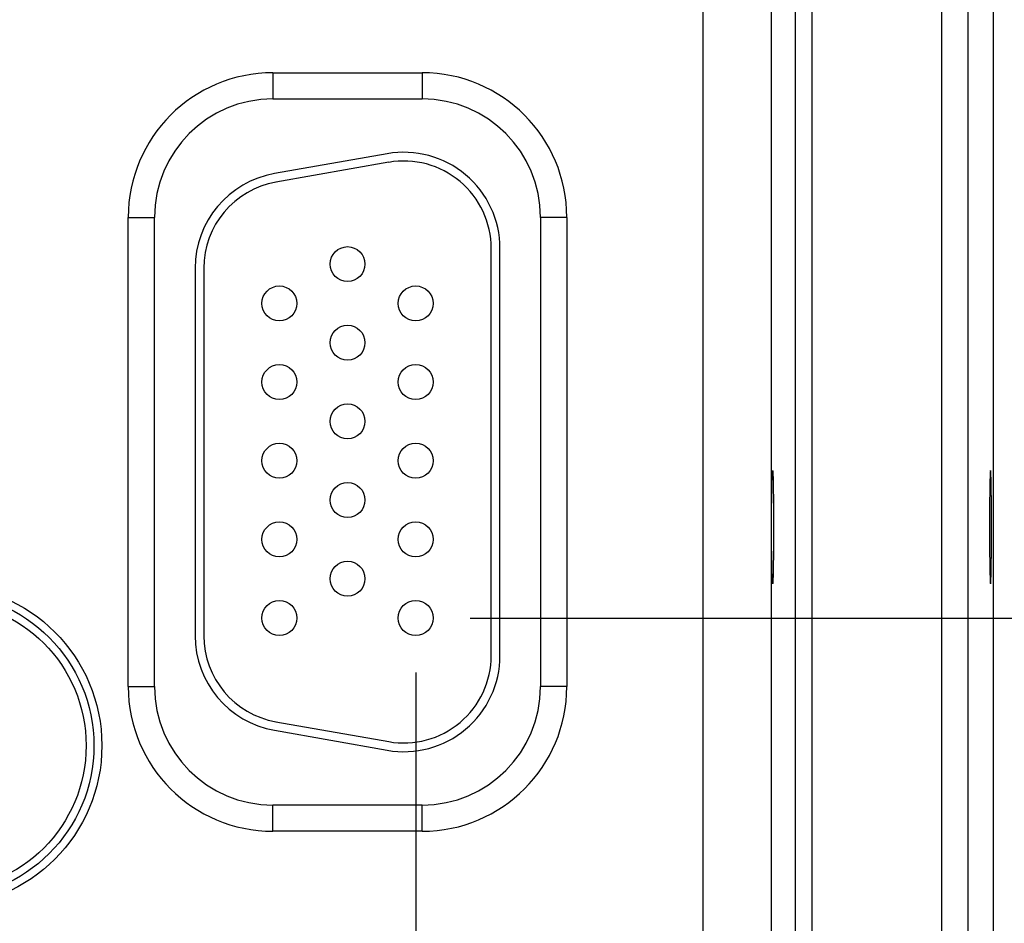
# Model space of a CAD drawing. Header units: inches. Extents: x 0 to 34, y 0 to 22.
# Tile 79 of 93: x 22.7 to 23.8, y 14.5 to 15.6. Entities that reach past the tile are written whole.
import ezdxf

# ---------------------------------------------------------------- set-up
doc = ezdxf.new("R2010")
doc.units = ezdxf.units.IN
doc.header["$LTSCALE"] = 1.87
doc.header["$MEASUREMENT"] = 0
doc.layers.get('0').update_dxf_attribs({"linetype": 'CONTINUOUS'})
doc.layers.add('DIMENSIONS', color=7, linetype='CONTINUOUS')
doc.styles.get("Standard").update_dxf_attribs({"font": 'txt', "width": 0.8})
doc.dimstyles.new('DIMSTYLE_1', dxfattribs={"dimtxt": 0.125, "dimasz": 0.18, "dimexe": 0.18, "dimexo": 0.0625, "dimgap": 0.09, "dimtad": 0, "dimtih": 1, "dimtoh": 1, "dimdec": 3, "dimzin": 4, "dimdsep": 46, "dimtxsty": 'STANDARD', "dimblk": '_FILLED', "dimblk1": '_FILLED', "dimblk2": '_FILLED', "dimcen": 0.09, "dimadec": 0, "dimazin": 0, "dimtp": 0.01, "dimtm": 0.01, "dimtfac": 1, "dimtdec": 3, "dimtofl": 0, "dimtmove": 0, "dimatfit": 3, "dimldrblk": '_FILLED', "dimfxl": 1, "dimtolj": 1, "dimtzin": 4, "dimarcsym": 0})

# ---------------------------------------------------------------- blocks, each defined once
blk = doc.blocks.new('_FILLED')
at = {"color": 0, "linetype": 'BYBLOCK'}
blk.add_solid([(0, 0), (-1, 0.1736), (-1, -0.1736)], dxfattribs=at)
blk = doc.blocks.new('*D6')
at = {"layer": 'DIMENSIONS', "color": 2, "linetype": 'CONTINUOUS'}
for p, q in [((24.5531, 14.8843), (24.5531, 15.2443)), ((23.2046, 14.8843), (24.6781, 14.8843)), ((23.8303, 14.0041), (24.6781, 14.0041)), ((24.5531, 14.0041), (24.5531, 13.6441))]:
    blk.add_line(p, q, dxfattribs=at)
at = {"layer": 'DIMENSIONS', "color": 2, "linetype": 'CONTINUOUS', "xscale": 0.18, "yscale": 0.18, "zscale": 0.18}
for p, rotation in [((24.5531, 14.8843), 270), ((24.5531, 14.0041), 90)]:
    blk.add_blockref('_FILLED', p, dxfattribs=dict(at, rotation=rotation))
at = {"layer": 'DIMENSIONS', "color": 2, "linetype": 'CONTINUOUS', "width": 0.8}
for s, p in [('[', (24.4656, 14.3978)), (']', (25.0656, 14.3978)), ('.880', (23.9406, 14.3978)), ('22.36', (24.5656, 14.3978))]:
    blk.add_text(s, height=0.125, dxfattribs=at).set_placement(p)
blk = doc.blocks.new('*D7')
at = {"layer": 'DIMENSIONS', "color": 2, "linetype": 'CONTINUOUS'}
for p, q in [((23.2737, 16.0393), (25.4281, 16.0393)), ((25.3031, 16.0393), (25.3031, 15.3166)), ((25.3031, 14.0041), (25.3031, 15.0666)), ((23.8377, 14.0041), (25.4281, 14.0041))]:
    blk.add_line(p, q, dxfattribs=at)
at = {"layer": 'DIMENSIONS', "color": 2, "linetype": 'CONTINUOUS', "xscale": 0.18, "yscale": 0.18, "zscale": 0.18}
for p, rotation in [((25.3031, 16.0393), 90), ((25.3031, 14.0041), 270)]:
    blk.add_blockref('_FILLED', p, dxfattribs=dict(at, rotation=rotation))
at = {"layer": 'DIMENSIONS', "color": 2, "linetype": 'CONTINUOUS', "width": 0.8}
for s, p in [('[', (25.3156, 15.1291)), (']', (25.8156, 15.1291)), ('2.035', (24.6906, 15.1291)), ('51.7', (25.4156, 15.1291))]:
    blk.add_text(s, height=0.125, dxfattribs=at).set_placement(p)
blk = doc.blocks.new('*D10')
at = {"layer": 'DIMENSIONS', "color": 2, "linetype": 'CONTINUOUS'}
for p, q in [((23.1421, 14.8218), (23.1421, 13.1288)), ((23.8031, 13.9686), (23.8031, 13.1288)), ((23.1421, 13.2538), (22.7821, 13.2538)), ((23.8031, 13.2538), (24.2685, 13.2538))]:
    blk.add_line(p, q, dxfattribs=at)
at = {"layer": 'DIMENSIONS', "color": 2, "linetype": 'CONTINUOUS', "xscale": 0.18, "yscale": 0.18, "zscale": 0.18}
blk.add_blockref('_FILLED', (23.1421, 13.2538), dxfattribs=at)
at = {"layer": 'DIMENSIONS', "color": 2, "linetype": 'CONTINUOUS', "xscale": 0.18, "yscale": 0.18, "zscale": 0.18, "rotation": 180}
blk.add_blockref('_FILLED', (23.8031, 13.2538), dxfattribs=at)
at = {"layer": 'DIMENSIONS', "color": 2, "linetype": 'CONTINUOUS', "width": 0.8}
for s, p in [('[', (24.856, 13.1913)), (']', (25.456, 13.1913)), ('.661', (24.331, 13.1913)), ('16.79', (24.956, 13.1913))]:
    blk.add_text(s, height=0.125, dxfattribs=at).set_placement(p)
blk = doc.blocks.new('*D11')
at = {"layer": 'DIMENSIONS', "color": 2, "linetype": 'CONTINUOUS'}
for p, q in [((22.2121, 14.8218), (22.2121, 12.3788)), ((23.1421, 14.8218), (23.1421, 12.3788)), ((22.2121, 12.5038), (21.8521, 12.5038)), ((23.1421, 12.5038), (23.7053, 12.5038))]:
    blk.add_line(p, q, dxfattribs=at)
at = {"layer": 'DIMENSIONS', "color": 2, "linetype": 'CONTINUOUS', "xscale": 0.18, "yscale": 0.18, "zscale": 0.18}
blk.add_blockref('_FILLED', (22.2121, 12.5038), dxfattribs=at)
at = {"layer": 'DIMENSIONS', "color": 2, "linetype": 'CONTINUOUS', "xscale": 0.18, "yscale": 0.18, "zscale": 0.18, "rotation": 180}
blk.add_blockref('_FILLED', (23.1421, 12.5038), dxfattribs=at)
at = {"layer": 'DIMENSIONS', "color": 2, "linetype": 'CONTINUOUS', "width": 0.8}
for s, p in [('3x ', (23.7678, 12.4413)), ('.930', (24.0678, 12.4413)), ('[', (24.5928, 12.4413)), ('23.62', (24.6928, 12.4413)), (']', (25.1928, 12.4413))]:
    blk.add_text(s, height=0.125, dxfattribs=at).set_placement(p)

msp = doc.modelspace()

# ---------------------------------------------------------------- linework, layer by layer
at = {"color": 7, "linetype": 'CONTINUOUS'}
for p, q in [((23.7441, 17.3726), (23.7441, 14.1041)), ((23.7741, 17.3726), (23.7741, 14.1041)), ((23.8031, 17.3581), (23.8031, 14.1186)), ((23.471, 14.177), (23.471, 17.2997)), ((23.5768, 14.2272), (23.5768, 17.2495)), ((23.5958, 14.2272), (23.5958, 17.2495)), ((23.549, 17.2217), (23.549, 14.255)), ((22.9786, 15.5084), (23.1496, 15.5084)), ((22.9786, 15.5084), (22.9786, 15.4784)), ((23.1496, 15.5084), (23.1496, 15.4784)), ((22.9786, 15.4784), (23.1496, 15.4784)), ((23.1095, 15.4157), (22.9805, 15.3929)), ((23.1112, 15.4058), (22.9822, 15.3831)), ((22.8131, 15.3428), (22.8431, 15.3428)), ((22.8131, 14.8058), (22.8131, 15.3428)), ((22.8431, 14.8058), (22.8431, 15.3428)), ((23.3151, 15.3428), (23.2851, 15.3428)), ((23.2851, 15.3428), (23.2851, 14.8058)), ((23.3151, 15.3428), (23.3151, 14.8058)), ((23.2286, 14.8413), (23.2286, 15.3073)), ((23.2386, 14.8413), (23.2386, 15.3073)), ((22.8896, 15.2846), (22.8896, 14.8641)), ((22.8996, 15.2846), (22.8996, 14.8641)), ((22.8131, 14.8058), (22.8431, 14.8058)), ((23.3151, 14.8058), (23.2851, 14.8058)), ((22.9822, 14.7656), (23.1112, 14.7429)), ((22.9805, 14.7558), (23.1095, 14.733)), ((23.1496, 14.6703), (22.9786, 14.6703)), ((22.9786, 14.6403), (22.9786, 14.6703)), ((23.1496, 14.6403), (23.1496, 14.6703)), ((23.1496, 14.6403), (22.9786, 14.6403))]:
    msp.add_line(p, q, dxfattribs=at)
for centre, radius in [((23.0641, 15.2893), 0.02), ((22.9861, 15.2443), 0.02), ((23.1421, 15.2443), 0.02), ((23.0641, 15.1993), 0.02), ((22.9861, 15.1543), 0.02), ((23.1421, 15.1543), 0.02), ((23.0641, 15.1093), 0.02), ((22.9861, 15.0643), 0.02), ((23.1421, 15.0643), 0.02), ((23.0641, 15.0193), 0.02), ((22.9861, 14.9743), 0.02), ((23.1421, 14.9743), 0.02), ((23.0641, 14.9293), 0.02), ((22.5991, 14.7383), 0.1838), ((22.5991, 14.7383), 0.1748), ((22.5991, 14.7383), 0.1748), ((22.5991, 14.7383), 0.1658), ((22.9861, 14.8843), 0.02), ((23.1421, 14.8843), 0.02)]:
    msp.add_circle(centre, radius, dxfattribs=at)
for centre, radius, start, end in [((22.9786, 15.3428), 0.1655, 90, 180), ((23.1496, 15.3428), 0.1655, 0, 90), ((22.9786, 15.3428), 0.1355, 90, 180), ((23.1496, 15.3428), 0.1355, 0, 90), ((23.1286, 15.3073), 0.11, 0, 100), ((23.1286, 15.3073), 0.1, 0, 100), ((22.9996, 15.2846), 0.11, 100, 180), ((22.9996, 15.2846), 0.1, 100, 180), ((22.9996, 14.8641), 0.11, 180, 260), ((22.9996, 14.8641), 0.1, 180, 260), ((23.1286, 14.8413), 0.11, 260, 360), ((23.1286, 14.8413), 0.1, 260, 360), ((22.9786, 14.8058), 0.1655, 180, 270), ((22.9786, 14.8058), 0.1355, 180, 270), ((23.1496, 14.8058), 0.1355, 270, 360), ((23.1496, 14.8058), 0.1655, 270, 360)]:
    msp.add_arc(centre, radius, start, end, dxfattribs=at)
for points in [[(23.5506, 14.9234), (23.5506, 14.9234), (23.5505, 14.9236), (23.5504, 14.924), (23.5504, 14.9247), (23.5503, 14.9256), (23.5502, 14.9268), (23.5502, 14.9282), (23.5501, 14.9299), (23.55, 14.9318), (23.55, 14.934), (23.5499, 14.9364), (23.5499, 14.9389), (23.5498, 14.9417), (23.5498, 14.9447), (23.5497, 14.9479), (23.5497, 14.9512), (23.5496, 14.9547), (23.5496, 14.9583), (23.5496, 14.9621), (23.5495, 14.9659), (23.5495, 14.9699), (23.5495, 14.9739), (23.5495, 14.978), (23.5495, 14.9821), (23.5495, 14.9863), (23.5495, 14.9904), (23.5495, 14.9946), (23.5495, 14.9987), (23.5495, 15.0028), (23.5495, 15.0068), (23.5495, 15.0107), (23.5496, 15.0146), (23.5496, 15.0183), (23.5496, 15.022), (23.5497, 15.0255), (23.5497, 15.0288), (23.5498, 15.032), (23.5498, 15.0349), (23.5499, 15.0377), (23.5499, 15.0403), (23.55, 15.0427), (23.55, 15.0449), (23.5501, 15.0468), (23.5502, 15.0485), (23.5502, 15.0499), (23.5503, 15.0511), (23.5504, 15.052), (23.5504, 15.0527), (23.5505, 15.053), (23.5506, 15.0533), (23.5506, 15.0533)], [(23.5506, 15.0533), (23.5507, 15.0533), (23.5507, 15.053), (23.5508, 15.0527), (23.5508, 15.052), (23.5509, 15.0511), (23.551, 15.0499), (23.551, 15.0485), (23.5511, 15.0468), (23.5512, 15.0449), (23.5512, 15.0427), (23.5513, 15.0403), (23.5513, 15.0377), (23.5514, 15.0349), (23.5514, 15.032), (23.5515, 15.0288), (23.5515, 15.0255), (23.5516, 15.022), (23.5516, 15.0183), (23.5516, 15.0146), (23.5517, 15.0107), (23.5517, 15.0068), (23.5517, 15.0028), (23.5517, 14.9987), (23.5517, 14.9946), (23.5517, 14.9904), (23.5517, 14.9863), (23.5517, 14.9821), (23.5517, 14.978), (23.5517, 14.9739), (23.5517, 14.9699), (23.5517, 14.9659), (23.5516, 14.9621), (23.5516, 14.9583), (23.5516, 14.9547), (23.5515, 14.9512), (23.5515, 14.9479), (23.5514, 14.9447), (23.5514, 14.9417), (23.5513, 14.9389), (23.5513, 14.9364), (23.5512, 14.934), (23.5512, 14.9318), (23.5511, 14.9299), (23.551, 14.9282), (23.551, 14.9268), (23.5509, 14.9256), (23.5508, 14.9247), (23.5508, 14.924), (23.5507, 14.9236), (23.5507, 14.9234), (23.5506, 14.9234)], [(23.8001, 15.0533), (23.8001, 15.0533), (23.8, 15.053), (23.8, 15.0527), (23.7999, 15.052), (23.7998, 15.0511), (23.7998, 15.0499), (23.7997, 15.0485), (23.7996, 15.0468), (23.7996, 15.0449), (23.7995, 15.0427), (23.7994, 15.0403), (23.7994, 15.0377), (23.7993, 15.0349), (23.7993, 15.032), (23.7992, 15.0288), (23.7992, 15.0255), (23.7991, 15.022), (23.7991, 15.0183), (23.7991, 15.0146), (23.7991, 15.0107), (23.799, 15.0068), (23.799, 15.0028), (23.799, 14.9987), (23.799, 14.9946), (23.799, 14.9904), (23.799, 14.9863), (23.799, 14.9821), (23.799, 14.978), (23.799, 14.9739), (23.799, 14.9699), (23.7991, 14.9659), (23.7991, 14.9621), (23.7991, 14.9583), (23.7991, 14.9547), (23.7992, 14.9512), (23.7992, 14.9479), (23.7993, 14.9447), (23.7993, 14.9417), (23.7994, 14.9389), (23.7994, 14.9364), (23.7995, 14.934), (23.7996, 14.9318), (23.7996, 14.9299), (23.7997, 14.9282), (23.7998, 14.9268), (23.7998, 14.9256), (23.7999, 14.9247), (23.8, 14.924), (23.8, 14.9236), (23.8001, 14.9234), (23.8001, 14.9234)], [(23.8001, 14.9234), (23.8002, 14.9234), (23.8002, 14.9236), (23.8003, 14.924), (23.8003, 14.9247), (23.8004, 14.9256), (23.8005, 14.9268), (23.8005, 14.9282), (23.8006, 14.9299), (23.8007, 14.9318), (23.8007, 14.934), (23.8008, 14.9364), (23.8009, 14.9389), (23.8009, 14.9417), (23.801, 14.9447), (23.801, 14.9479), (23.801, 14.9512), (23.8011, 14.9547), (23.8011, 14.9583), (23.8012, 14.9621), (23.8012, 14.9659), (23.8012, 14.9699), (23.8012, 14.9739), (23.8012, 14.978), (23.8012, 14.9821), (23.8013, 14.9863), (23.8013, 14.9904), (23.8012, 14.9946), (23.8012, 14.9987), (23.8012, 15.0028), (23.8012, 15.0068), (23.8012, 15.0107), (23.8012, 15.0146), (23.8011, 15.0183), (23.8011, 15.022), (23.801, 15.0255), (23.801, 15.0288), (23.801, 15.032), (23.8009, 15.0349), (23.8009, 15.0377), (23.8008, 15.0403), (23.8007, 15.0427), (23.8007, 15.0449), (23.8006, 15.0468), (23.8005, 15.0485), (23.8005, 15.0499), (23.8004, 15.0511), (23.8003, 15.052), (23.8003, 15.0527), (23.8002, 15.053), (23.8002, 15.0533), (23.8001, 15.0533)]]:
    msp.add_open_spline(points, degree=3, knots=[0, 0, 0, 0, 0.001167, 0.004296, 0.009443, 0.016584, 0.025711, 0.0368, 0.049784, 0.064586, 0.081202, 0.099556, 0.119532, 0.14104, 0.164068, 0.188488, 0.214145, 0.240962, 0.268896, 0.297778, 0.327431, 0.357816, 0.388832, 0.420287, 0.452004, 0.483968, 0.516032, 0.547996, 0.579713, 0.611168, 0.642184, 0.672569, 0.702222, 0.731104, 0.759038, 0.785855, 0.811512, 0.835932, 0.85896, 0.880468, 0.900444, 0.918798, 0.935414, 0.950216, 0.9632, 0.974289, 0.983416, 0.990557, 0.995704, 0.998833, 1, 1, 1, 1], dxfattribs=at)

# ---------------------------------------------------------------- dimensions: what is measured, and where the dimension line sits
at = {"layer": 'DIMENSIONS', "color": 2, "linetype": 'CONTINUOUS'}
for base, p1, p2, angle, picture, middle in [((25.3031, 16.0393), (23.8377, 14.0041), (23.2737, 16.0393), 90, '*D7', (25.3031, 15.1916)), ((24.5531, 14.8843), (23.8303, 14.0041), (23.2046, 14.8843), 90, '*D6', (24.5531, 14.4603)), ((23.1421, 13.2538), (23.8031, 13.9686), (23.1421, 14.8218), 180, '*D10', (24.9435, 13.2538))]:
    dim = msp.add_linear_dim(base=base, p1=p1, p2=p2, angle=angle, dimstyle='DIMSTYLE_1', dxfattribs=at)
    dim.commit()
    dim.dimension.update_dxf_attribs({"geometry": picture, "text_midpoint": middle, "dimtype": 160})
dim = msp.add_linear_dim(base=(22.2121, 12.5038), p1=(23.1421, 14.8218), p2=(22.2121, 14.8218), angle=180, text='3x <>', dimstyle='DIMSTYLE_1', dxfattribs=at)
dim.commit()
dim.dimension.update_dxf_attribs({"geometry": '*D11', "text_midpoint": (24.5303, 12.5038), "dimtype": 160})

doc.saveas('drawing.dxf')
